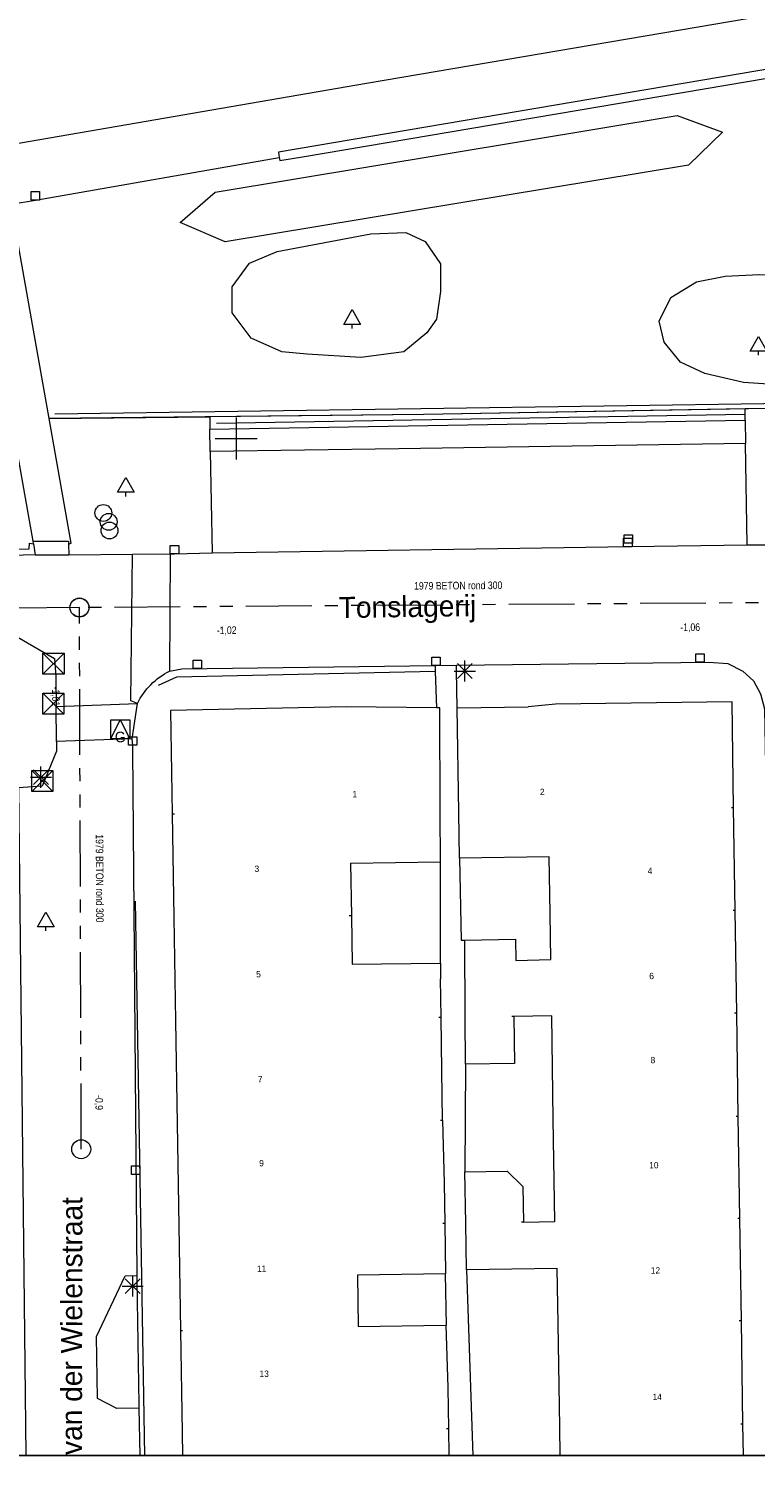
# Model space of a CAD drawing. Header units: millimetres. Extents: x 812 to 183790, y 13 to 580968.
# Tile 9 of 256: x 182552 to 182587, y 580301 to 580369. Entities that reach past the tile are written whole.
import ezdxf

# ---------------------------------------------------------------- set-up
doc = ezdxf.new("R2010")
doc.units = ezdxf.units.MM
doc.header["$LTSCALE"] = 5
for name, pattern in [('DGN1', [336.0003, 0, -336.0003]), ('DGN3', [672.0006, 448.0004, -224.0002]), ('PHANTOM2', [1.25, 0.625, -0.125, 0.125, -0.125, 0.125, -0.125])]:
    doc.linetypes.add(name, pattern=pattern)
for name, color, linetype, lineweight in [('(presentatie) Code LVGOHA (lijn of vlak) (zonder attributen) niet in de presentatietabel', 7, 'Continuous', 0), ('000 BOB begin', 252, 'Continuous', 13), ('000 BOB eind', 252, 'Continuous', 13), ('000 Specificaties_S', 252, 'Continuous', 13), ('046 GEMENGD STELSEL', 252, 'PHANTOM2', 0), ('afsluitpaal', 252, 'Continuous', 9), ('beheer openbare ruimte groenbeheer', 252, 'Continuous', 9), ('boom', 252, 'Continuous', 9), ('brandkraan -put', 252, 'Continuous', 9), ('gasput', 252, 'Continuous', 9), ('hek', 252, 'DGN3', 9), ('Hek overige scheiding', 252, 'Continuous', 9), ('hoofdgebouw', 252, 'Continuous', 9), ('huisnummerreeks BGT', 252, 'Continuous', 9), ('inspectie- rioolput', 252, 'Continuous', 9), ('kant muur breder dan 30cm', 252, 'Continuous', 9), ('kant verharding', 252, 'Continuous', 9), ('kolk', 252, 'Continuous', 9), ('lichtmast', 252, 'Continuous', 9), ('openbaar ruimte label', 252, 'Continuous', 9), ('Scheiding draadraster lijn - uitbreiding populatie', 252, 'DGN3', 9), ('sluitlijn', 252, 'DGN3', 9), ('verkeersbord', 252, 'Continuous', 9), ('waterleidingput', 252, 'Continuous', 9)]:
    doc.layers.add(name, color=color, linetype=linetype, lineweight=lineweight)
doc.layers.add('dakrand', color=1, linetype='Continuous', lineweight=0, true_color=0xff0000)
doc.layers.add('scheidingsmuur', color=1, linetype='DGN1', lineweight=13, true_color=0xff0000)
doc.styles.add('Arial Narrow', font='Arial Narrow.shx')
doc.styles.add('Styledgn000', font='dgn000.shx')

# ---------------------------------------------------------------- blocks, each defined once
blk = doc.blocks.new('SKOLK1590')
at = {"layer": 'kolk', "color": 251, "linetype": 'Continuous', "lineweight": 0, "true_color": 0x696969, "flags": 128}
blk.add_lwpolyline([(-0.2, 0.4), (0.2, 0.4), (0.2, 0), (-0.2, 0), (-0.2, 0.4)], dxfattribs=at)
blk = doc.blocks.new('GASPT85')
at = {"layer": 'gasput', "color": 251, "linetype": 'Continuous', "lineweight": 0, "true_color": 0x696969, "flags": 128}
for points in [[(-0.45, 0.45), (0.45, 0.45), (0.45, -0.45), (-0.45, -0.45), (-0.45, 0.45)], [(-0.45, -0.45), (0, 0.45), (0.45, -0.45)]]:
    blk.add_lwpolyline(points, dxfattribs=at)
at = {"layer": 'gasput', "color": 251, "linetype": 'Continuous', "lineweight": 0, "true_color": 0x696969, "insert": (0, -0.615), "char_height": 0.5, "attachment_point": 8, "line_spacing_factor": 0.8, "style": 'Styledgn000'}
blk.add_mtext('{\\C251;G}', dxfattribs=at)
blk = doc.blocks.new('LANTP869')
at = {"layer": 'lichtmast', "color": 251, "linetype": 'Continuous', "lineweight": 0, "true_color": 0x696969}
for p, q in [((-0.5, 0), (0.5, 0.001)), ((0.354, -0.354), (-0.354, 0.354)), ((-0.354, -0.354), (0.354, 0.354)), ((0, -0.5), (0, 0.5))]:
    blk.add_line(p, q, dxfattribs=at)
blk = doc.blocks.new('SKOLK2197')
at = {"layer": 'kolk', "color": 251, "linetype": 'Continuous', "lineweight": 0, "true_color": 0x696969, "flags": 128}
blk.add_lwpolyline([(-0.2, 0.4), (0.2, 0.4), (0.2, 0), (-0.2, 0), (-0.2, 0.4)], dxfattribs=at)
blk = doc.blocks.new('SKOLK2268')
at = {"layer": 'kolk', "color": 251, "linetype": 'Continuous', "lineweight": 0, "true_color": 0x696969, "flags": 128}
blk.add_lwpolyline([(-0.2, 0.4), (0.2, 0.4), (0.2, 0), (-0.2, 0), (-0.2, 0.4)], dxfattribs=at)
blk = doc.blocks.new('SKOLK2317')
at = {"layer": 'kolk', "color": 251, "linetype": 'Continuous', "lineweight": 0, "true_color": 0x696969, "flags": 128}
blk.add_lwpolyline([(-0.2, 0.4), (0.2, 0.4), (0.2, 0), (-0.2, 0), (-0.2, 0.4)], dxfattribs=at)
blk = doc.blocks.new('WATERP193')
at = {"layer": 'waterleidingput', "color": 251, "linetype": 'Continuous', "lineweight": 0, "true_color": 0x696969}
blk.add_circle((0, 0), 0.4, dxfattribs=at)
blk = doc.blocks.new('BOOM1944')
at = {"layer": 'boom', "color": 251, "linetype": 'Continuous', "lineweight": 0, "true_color": 0x696969}
blk.add_line((0, -0.433), (0, -0.233), dxfattribs=at)
at = {"layer": 'boom', "color": 251, "linetype": 'Continuous', "lineweight": 0, "true_color": 0x696969, "flags": 128}
blk.add_lwpolyline([(-0.4, -0.233), (0, 0.467), (0.4, -0.233), (-0.4, -0.233)], dxfattribs=at)
blk = doc.blocks.new('BRANDK186')
at = {"layer": 'brandkraan -put', "color": 251, "linetype": 'Continuous', "lineweight": 0, "true_color": 0x696969}
blk.add_circle((0, 0), 0.4, dxfattribs=at)
blk = doc.blocks.new('HINDER555')
at = {"layer": 'afsluitpaal', "color": 251, "linetype": 'Continuous', "lineweight": 0, "true_color": 0x696969}
for p, q in [((-0.5, 0.5), (0.5, -0.5)), ((0.5, 0.5), (-0.5, -0.5))]:
    blk.add_line(p, q, dxfattribs=at)
at = {"layer": 'afsluitpaal', "color": 251, "linetype": 'Continuous', "lineweight": 0, "true_color": 0x696969, "flags": 128}
blk.add_lwpolyline([(-0.5, 0.5), (0.5, 0.5), (0.5, -0.5), (-0.5, -0.5), (-0.5, 0.5)], dxfattribs=at)
blk = doc.blocks.new('WATERP233')
at = {"layer": 'waterleidingput', "color": 251, "linetype": 'Continuous', "lineweight": 0, "true_color": 0x696969}
blk.add_circle((0, 0), 0.4, dxfattribs=at)
blk = doc.blocks.new('BOOM2368')
at = {"layer": 'boom', "color": 251, "linetype": 'Continuous', "lineweight": 0, "true_color": 0x696969}
blk.add_line((0, -0.433), (0, -0.233), dxfattribs=at)
at = {"layer": 'boom', "color": 251, "linetype": 'Continuous', "lineweight": 0, "true_color": 0x696969, "flags": 128}
blk.add_lwpolyline([(-0.4, -0.233), (0, 0.467), (0.4, -0.233), (-0.4, -0.233)], dxfattribs=at)
blk = doc.blocks.new('SKOLK3196')
at = {"layer": 'kolk', "color": 251, "linetype": 'Continuous', "lineweight": 0, "true_color": 0x696969, "flags": 128}
blk.add_lwpolyline([(-0.2, 0.4), (0.2, 0.4), (0.2, 0), (-0.2, 0), (-0.2, 0.4)], dxfattribs=at)
blk = doc.blocks.new('BOOM2599')
at = {"layer": 'boom', "color": 251, "linetype": 'Continuous', "lineweight": 0, "true_color": 0x696969}
blk.add_line((0, -0.433), (0, -0.233), dxfattribs=at)
at = {"layer": 'boom', "color": 251, "linetype": 'Continuous', "lineweight": 0, "true_color": 0x696969, "flags": 128}
blk.add_lwpolyline([(-0.4, -0.233), (0, 0.467), (0.4, -0.233), (-0.4, -0.233)], dxfattribs=at)
blk = doc.blocks.new('RIOOLP1038')
at = {"layer": 'inspectie- rioolput', "color": 251, "linetype": 'Continuous', "lineweight": 0, "true_color": 0x696969}
blk.add_circle((0, 0), 0.9, dxfattribs=at)
blk = doc.blocks.new('RIOOLP1040')
at = {"layer": 'inspectie- rioolput', "color": 251, "linetype": 'Continuous', "lineweight": 0, "true_color": 0x696969}
blk.add_circle((0, 0), 0.9, dxfattribs=at)
blk = doc.blocks.new('SKOLK3574')
at = {"layer": 'kolk', "color": 251, "linetype": 'Continuous', "lineweight": 0, "true_color": 0x696969, "flags": 128}
blk.add_lwpolyline([(-0.2, 0.4), (0.2, 0.4), (0.2, 0), (-0.2, 0), (-0.2, 0.4)], dxfattribs=at)
blk = doc.blocks.new('RIOOLP1141')
at = {"layer": 'inspectie- rioolput', "color": 251, "linetype": 'Continuous', "lineweight": 0, "true_color": 0x696969}
blk.add_circle((0, 0), 0.9, dxfattribs=at)
blk = doc.blocks.new('SKOLK3721')
at = {"layer": 'kolk', "color": 251, "linetype": 'Continuous', "lineweight": 0, "true_color": 0x696969, "flags": 128}
blk.add_lwpolyline([(-0.2, 0.4), (0.2, 0.4), (0.2, 0), (-0.2, 0), (-0.2, 0.4)], dxfattribs=at)
blk = doc.blocks.new('VERKB346')
at = {"layer": 'verkeersbord', "color": 251, "linetype": 'Continuous', "lineweight": 0, "true_color": 0x696969}
for p, q in [((0, 1), (0, -1)), ((-1, 0), (1, 0))]:
    blk.add_line(p, q, dxfattribs=at)
blk = doc.blocks.new('HINDER719')
at = {"layer": 'afsluitpaal', "color": 251, "linetype": 'Continuous', "lineweight": 0, "true_color": 0x696969}
for p, q in [((-0.5, 0.5), (0.5, -0.5)), ((0.5, 0.5), (-0.5, -0.5))]:
    blk.add_line(p, q, dxfattribs=at)
at = {"layer": 'afsluitpaal', "color": 251, "linetype": 'Continuous', "lineweight": 0, "true_color": 0x696969, "flags": 128}
blk.add_lwpolyline([(-0.5, 0.5), (0.5, 0.5), (0.5, -0.5), (-0.5, -0.5), (-0.5, 0.5)], dxfattribs=at)
blk = doc.blocks.new('SKOLK4291')
at = {"layer": 'kolk', "color": 251, "linetype": 'Continuous', "lineweight": 0, "true_color": 0x696969, "flags": 128}
blk.add_lwpolyline([(-0.2, 0.4), (0.2, 0.4), (0.2, 0), (-0.2, 0), (-0.2, 0.4)], dxfattribs=at)
blk = doc.blocks.new('LANTP1860')
at = {"layer": 'lichtmast', "color": 251, "linetype": 'Continuous', "lineweight": 0, "true_color": 0x696969}
for p, q in [((-0.5, 0), (0.5, 0.001)), ((0.354, -0.354), (-0.354, 0.354)), ((-0.354, -0.354), (0.354, 0.354)), ((0, -0.5), (0, 0.5))]:
    blk.add_line(p, q, dxfattribs=at)
blk = doc.blocks.new('BOOM3595')
at = {"layer": 'boom', "color": 251, "linetype": 'Continuous', "lineweight": 0, "true_color": 0x696969}
blk.add_line((0, -0.433), (0, -0.233), dxfattribs=at)
at = {"layer": 'boom', "color": 251, "linetype": 'Continuous', "lineweight": 0, "true_color": 0x696969, "flags": 128}
blk.add_lwpolyline([(-0.4, -0.233), (0, 0.467), (0.4, -0.233), (-0.4, -0.233)], dxfattribs=at)
blk = doc.blocks.new('SKOLK4541')
at = {"layer": 'kolk', "color": 251, "linetype": 'Continuous', "lineweight": 0, "true_color": 0x696969, "flags": 128}
blk.add_lwpolyline([(-0.2, 0.4), (0.2, 0.4), (0.2, 0), (-0.2, 0), (-0.2, 0.4)], dxfattribs=at)
blk = doc.blocks.new('HINDER825')
at = {"layer": 'afsluitpaal', "color": 251, "linetype": 'Continuous', "lineweight": 0, "true_color": 0x696969}
for p, q in [((-0.5, 0.5), (0.5, -0.5)), ((0.5, 0.5), (-0.5, -0.5))]:
    blk.add_line(p, q, dxfattribs=at)
at = {"layer": 'afsluitpaal', "color": 251, "linetype": 'Continuous', "lineweight": 0, "true_color": 0x696969, "flags": 128}
blk.add_lwpolyline([(-0.5, 0.5), (0.5, 0.5), (0.5, -0.5), (-0.5, -0.5), (-0.5, 0.5)], dxfattribs=at)
blk = doc.blocks.new('LANTP1948')
at = {"layer": 'lichtmast', "color": 251, "linetype": 'Continuous', "lineweight": 0, "true_color": 0x696969}
for p, q in [((-0.5, 0), (0.5, 0.001)), ((0.354, -0.354), (-0.354, 0.354)), ((-0.354, -0.354), (0.354, 0.354)), ((0, -0.5), (0, 0.5))]:
    blk.add_line(p, q, dxfattribs=at)

msp = doc.modelspace()

# ---------------------------------------------------------------- linework, layer by layer
at = {"layer": '(presentatie) Code LVGOHA (lijn of vlak) (zonder attributen) niet in de presentatietabel', "color": 251, "lineweight": 0, "true_color": 0x696969}
msp.add_lwpolyline([(182561.427, 580350.253), (182586.578, 580350.676)], dxfattribs=at)
at = {"ltscale": 0.2}
msp.add_lwpolyline([(182314.708, 580966.07), (183589.202, 580966.07), (183589.202, 580301.164), (182314.708, 580301.164)], close=True, dxfattribs=at)
msp.add_lwpolyline([(182314.708, 580966.07), (183589.202, 580966.07), (183589.202, 580301.164), (182314.708, 580301.164)], close=True, dxfattribs=at)
msp.add_lwpolyline([(182314.708, 580966.07), (183589.202, 580966.07), (183589.202, 580301.164), (182314.708, 580301.164)], close=True, dxfattribs=at)
at = {"layer": '046 GEMENGD STELSEL', "flags": 128}
for points in [[(182554.913, 580341.475), (182518.936, 580341.152)], [(182590.957, 580341.735), (182554.913, 580341.475)], [(182554.997, 580315.721), (182554.913, 580341.475)]]:
    msp.add_lwpolyline(points, dxfattribs=at)
at = {"layer": 'beheer openbare ruimte groenbeheer', "color": 251, "lineweight": 0, "true_color": 0x696969, "flags": 128}
for points in [[(182561.84, 580358.87), (182559.707, 580359.783), (182561.375, 580361.239), (182583.333, 580364.877), (182585.489, 580364.09), (182583.885, 580362.513), (182561.84, 580358.87)], [(182568.292, 580353.377), (182565.741, 580353.523), (182564.538, 580353.632), (182563.08, 580354.288), (182562.169, 580355.492), (182562.169, 580356.731), (182563.007, 580357.861), (182564.32, 580358.408), (182568.766, 580359.247), (182570.443, 580359.32), (182571.354, 580358.882), (182572.083, 580357.825), (182572.083, 580356.512), (182571.901, 580355.2), (182571.427, 580354.544), (182570.333, 580353.632), (182568.292, 580353.377)], [(182588.625, 580352.043), (182586.488, 580352.174), (182584.656, 580352.61), (182583.501, 580353.155), (182582.716, 580354.093), (182582.476, 580355.096), (182583.043, 580356.23), (182584.264, 580356.972), (182585.616, 580357.234), (182587.251, 580357.321), (182588.537, 580357.255), (182589.475, 580356.863), (182590.063, 580356.208), (182590.347, 580355.205), (182590.412, 580354.006), (182590.194, 580353.155), (182589.453, 580352.327), (182588.625, 580352.043)], [(182586.578, 580350.924), (182571.295, 580350.654), (182561.116, 580350.549)]]:
    msp.add_lwpolyline(points, dxfattribs=at)
at = {"layer": 'beheer openbare ruimte groenbeheer', "color": 251, "lineweight": 0, "true_color": 0x696969}
for points in [[(182591.737, 580351.015), (182586.578, 580350.924)], [(182586.578, 580350.397), (182586.578, 580350.924)], [(182553.468, 580350.471), (182561.116, 580350.549)], [(182561.116, 580350.549), (182561.116, 580349.957)]]:
    msp.add_lwpolyline(points, dxfattribs=at)
at = {"layer": 'dakrand', "color": 251, "lineweight": 0, "true_color": 0x696969}
for points in [[(182577.56, 580336.89), (182576.254, 580336.764)], [(182573.256, 580321.996), (182573.237, 580325.659)], [(182567.881, 580324.526), (182572.079, 580324.564)], [(182572.079, 580324.564), (182572.085, 580323.828)], [(182573.268, 580319.76), (182573.256, 580321.996)], [(182577.373, 580322.057), (182575.57, 580322.031)], [(182572.179, 580317.091), (182572.15, 580319.457)], [(182572.179, 580317.091), (182572.263, 580314.12)], [(182568.172, 580307.296), (182572.345, 580307.357)], [(182572.345, 580307.357), (182572.439, 580304.383)]]:
    msp.add_lwpolyline(points, dxfattribs=at)
at = {"layer": 'dakrand', "color": 251, "lineweight": 0, "true_color": 0x696969, "flags": 128}
for points in [[(182573.237, 580325.659), (182575.65, 580325.712), (182575.673, 580324.696), (182577.332, 580324.74)], [(182575.57, 580322.031), (182575.599, 580319.795), (182573.268, 580319.76)]]:
    msp.add_lwpolyline(points, dxfattribs=at)
at = {"layer": 'hek', "color": 251, "linetype": 'DGN3', "lineweight": 0, "true_color": 0x696969, "flags": 128}
msp.add_lwpolyline([(182591.737, 580351.015), (182571.295, 580350.654), (182553.468, 580350.471)], dxfattribs=at)
at = {"layer": 'Hek overige scheiding', "color": 251, "lineweight": 0, "true_color": 0x696969, "flags": 128}
for points in [[(182571.838, 580338.434), (182559.521, 580338.168), (182558.651, 580337.775)], [(182557.559, 580327.516), (182557.999, 580301.164)]]:
    msp.add_lwpolyline(points, dxfattribs=at)
at = {"layer": 'hoofdgebouw', "color": 251, "lineweight": 0, "true_color": 0x696969, "flags": 128}
for points in [[(182571.899, 580336.711), (182567.59, 580336.75), (182559.25, 580336.59), (182559.328, 580331.663)], [(182572.074, 580331.731), (182572.06, 580336.71), (182571.899, 580336.711)], [(182586.026, 580331.953), (182585.95, 580336.99), (182577.56, 580336.89)], [(182577.298, 580326.937), (182577.256, 580329.621), (182572.991, 580329.555)], [(182573.245, 580314.643), (182575.25, 580314.676), (182576.004, 580313.954), (182576.032, 580312.253)], [(182577.676, 580307.43), (182577.635, 580310.048), (182573.32, 580309.981)], [(182572.327, 580309.797), (182568.136, 580309.735), (182568.172, 580307.296)]]:
    msp.add_lwpolyline(points, dxfattribs=at)
at = {"layer": 'hoofdgebouw', "color": 251, "lineweight": 0, "true_color": 0x696969}
for points in [[(182572.88, 580336.711), (182576.254, 580336.764)], [(182572.957, 580331.736), (182572.88, 580336.711)], [(182559.328, 580331.663), (182559.405, 580326.732)], [(182572.08, 580329.39), (182572.074, 580331.731)], [(182572.991, 580329.555), (182572.957, 580331.736)], [(182586.1, 580327.075), (182586.026, 580331.953)], [(182567.809, 580329.326), (182572.08, 580329.39)], [(182567.809, 580329.326), (182567.847, 580326.817)], [(182577.332, 580324.74), (182577.298, 580326.937)], [(182586.173, 580322.188), (182586.1, 580327.075)], [(182559.405, 580326.732), (182559.483, 580321.823)], [(182567.847, 580326.817), (182567.881, 580324.526)], [(182572.112, 580321.981), (182572.085, 580323.828)], [(182586.247, 580317.284), (182586.173, 580322.188)], [(182559.483, 580321.823), (182559.56, 580316.947)], [(182572.15, 580319.457), (182572.112, 580321.981)], [(182577.449, 580317.157), (182577.373, 580322.057)], [(182559.56, 580316.947), (182559.636, 580312.072)], [(182577.525, 580312.278), (182577.449, 580317.157)], [(182586.321, 580312.424), (182586.247, 580317.284)], [(182573.285, 580312.208), (182573.245, 580314.643)], [(182572.263, 580314.12), (182572.291, 580312.196)], [(182559.636, 580312.072), (182559.715, 580307.106)], [(182572.291, 580312.196), (182572.327, 580309.797)], [(182573.32, 580309.981), (182573.285, 580312.208)], [(182576.032, 580312.253), (182577.525, 580312.278)], [(182586.394, 580307.567), (182586.321, 580312.424)], [(182559.715, 580307.106), (182559.791, 580302.243)], [(182577.752, 580302.509), (182577.676, 580307.43)], [(182586.468, 580302.64), (182586.394, 580307.567)], [(182572.439, 580304.383), (182572.468, 580302.43)], [(182572.468, 580302.43), (182572.487, 580301.164)], [(182577.773, 580301.164), (182577.752, 580302.509)], [(182586.49, 580301.164), (182586.468, 580302.64)], [(182559.791, 580302.243), (182559.808, 580301.164)]]:
    msp.add_lwpolyline(points, dxfattribs=at)
at = {"layer": 'kant muur breder dan 30cm', "color": 251, "lineweight": 0, "true_color": 0x696969, "flags": 128}
for points in [[(182588.959, 580367.305), (182564.372, 580363.136), (182564.417, 580362.88)], [(182564.417, 580362.88), (182564.442, 580362.737), (182565.528, 580362.904), (182588.647, 580366.819), (182591.243, 580351.853), (182591.385, 580351.016)]]:
    msp.add_lwpolyline(points, dxfattribs=at)
at = {"layer": 'kant verharding', "color": 251, "lineweight": 0, "true_color": 0x696969, "flags": 128}
msp.add_lwpolyline([(182588.449, 580369.778), (182568.562, 580366.391), (182551.183, 580363.395), (182549.542, 580372.768), (182552.728, 580373.308), (182552.309, 580375.576), (182562.704, 580373.846), (182563.481, 580378.402), (182564.369, 580378.253), (182565.106, 580382.432), (182564.169, 580382.645), (182564.999, 580387.421), (182585.965, 580383.947)], close=True, dxfattribs=at)
for points in [[(182552.707, 580344.628), (182551.676, 580350.452), (182549.935, 580360.288), (182536.326, 580357.919), (182519.749, 580355.079), (182520.776, 580350.135), (182521.939, 580344.538), (182522.158, 580344.567), (182522.15, 580344.289), (182524.049, 580344.34), (182523.977, 580349.518), (182547.383, 580349.877), (182547.46, 580344.244), (182552.527, 580344.269), (182552.541, 580344.534), (182552.728, 580344.513), (182552.707, 580344.628), (182554.397, 580344.632), (182554.398, 580344.499), (182554.518, 580344.548), (182553.468, 580350.471), (182551.663, 580360.657), (182552.817, 580360.857), (182564.417, 580362.88)], [(182552.728, 580344.513), (182552.804, 580343.978), (182551.073, 580343.942), (182549.344, 580343.943), (182547.224, 580343.917), (182547.109, 580348.798), (182537.046, 580348.623), (182524.282, 580348.438), (182524.338, 580344.041), (182521.853, 580343.978)], [(182586.666, 580344.46), (182586.594, 580349.276), (182570.106, 580349.026), (182561.135, 580348.901), (182561.22, 580344.075)], [(182557.794, 580301.164), (182557.749, 580303.412), (182556.683, 580303.397), (182555.776, 580303.869), (182555.721, 580306.818), (182557.088, 580309.693), (182557.654, 580309.708), (182557.451, 580334.711), (182557.448, 580334.936), (182557.424, 580335.241), (182557.666, 580336.919), (182557.364, 580337.04), (182557.436, 580344.022), (182559.23, 580344.037), (182559.432, 580344.033), (182561.22, 580344.075), (182580.046, 580344.358), (182586.666, 580344.46), (182589.149, 580344.454)], [(182572.88, 580336.711), (182572.851, 580338.465), (182572.847, 580338.736), (182584.843, 580338.888), (182585.756, 580338.823), (182586.462, 580338.456), (182586.963, 580337.991), (182587.309, 580337.375), (182587.501, 580336.661), (182587.602, 580330.459), (182588.775, 580330.44), (182589.218, 580329.518), (182589.189, 580324.487), (182588.814, 580323.273), (182587.735, 580323.182), (182588.135, 580301.164)], [(182557.424, 580335.241), (182553.825, 580335.101), (182553.824, 580334.649), (182553.137, 580332.983), (182552.018, 580332.899), (182552.363, 580301.164)], [(182572.079, 580324.564), (182572.084, 580324.564), (182572.08, 580329.39)], [(182572.991, 580329.555), (182573.073, 580325.656), (182573.237, 580325.659)], [(182572.345, 580307.357), (182572.377, 580307.358), (182572.327, 580309.797)]]:
    msp.add_lwpolyline(points, dxfattribs=at)
at = {"layer": 'kant verharding', "color": 251, "lineweight": 0, "true_color": 0x696969}
for points in [[(182561.135, 580348.901), (182561.116, 580349.957), (182586.578, 580350.397), (182586.594, 580349.276)], [(182552.804, 580343.978), (182554.403, 580343.982)], [(182554.398, 580344.499), (182554.403, 580343.982), (182557.436, 580344.022)], [(182559.23, 580344.037), (182559.199, 580338.456)], [(182571.828, 580338.723), (182572.847, 580338.736)], [(182553.825, 580335.101), (182553.806, 580336.768)], [(182573.268, 580319.76), (182573.245, 580314.643)], [(182557.749, 580303.412), (182557.746, 580303.584), (182557.657, 580309.481), (182557.654, 580309.708)]]:
    msp.add_lwpolyline(points, dxfattribs=at)
at = {"layer": 'kant verharding', "color": 251, "lineweight": 0, "true_color": 0x696969, "flags": 128}
msp.add_lwpolyline([(182549.872, 580338.513), (182549.349, 580338.506), (182545.3, 580338.452), (182545.297, 580340.333), (182549.346, 580340.393), (182551.154, 580340.392), (182551.452, 580340.375), (182553.729, 580339.062), (182553.79, 580338.185), (182553.806, 580336.768), (182557.666, 580336.919, -0.161564), (182559.199, 580338.456), (182559.782, 580338.571), (182571.828, 580338.723), (182571.838, 580338.434), (182571.899, 580336.711)], format="xyb", dxfattribs=at)
at = {"layer": 'Scheiding draadraster lijn - uitbreiding populatie', "color": 251, "lineweight": 0, "true_color": 0x696969}
msp.add_lwpolyline([(182553.738, 580350.694), (182591.145, 580351.232)], dxfattribs=at)
at = {"layer": 'scheidingsmuur', "color": 251, "lineweight": 0, "ltscale": 0.1, "true_color": 0x696969, "flags": 128}
for points in [[(182559.328, 580331.663), (182567.668, 580331.705), (182572.074, 580331.731)], [(182572.179, 580317.091), (182567.994, 580317.039), (182559.56, 580316.947)], [(182559.715, 580307.106), (182568.172, 580307.265), (182568.172, 580307.296)]]:
    msp.add_lwpolyline(points, dxfattribs=at)
at = {"layer": 'scheidingsmuur', "color": 251, "lineweight": 0, "ltscale": 0.1, "true_color": 0x696969}
for points in [[(182586.026, 580331.953), (182572.957, 580331.736)], [(182586.1, 580327.075), (182577.298, 580326.937)], [(182567.847, 580326.817), (182559.405, 580326.732)], [(182586.173, 580322.188), (182577.373, 580322.057)], [(182572.112, 580321.981), (182559.483, 580321.823)], [(182575.57, 580322.031), (182573.256, 580321.996)], [(182586.247, 580317.284), (182577.449, 580317.157)], [(182572.291, 580312.196), (182559.636, 580312.072)], [(182576.032, 580312.253), (182573.285, 580312.208)], [(182586.321, 580312.424), (182577.525, 580312.278)], [(182586.394, 580307.567), (182577.676, 580307.43)], [(182572.468, 580302.43), (182559.791, 580302.243)], [(182586.468, 580302.64), (182577.752, 580302.509)]]:
    msp.add_lwpolyline(points, dxfattribs=at)
at = {"layer": 'sluitlijn', "color": 251, "lineweight": 0, "true_color": 0x696969}
msp.add_lwpolyline([(182573.32, 580309.981), (182573.614, 580301.164)], dxfattribs=at)

# ---------------------------------------------------------------- block references
at = {"color": 251, "linetype": 'Continuous', "lineweight": 0, "true_color": 0x696969}
for name, p in [('SKOLK4541', (182552.817, 580360.857)), ('BOOM2599', (182567.879, 580355.177)), ('BOOM2368', (182587.212, 580353.907)), ('VERKB346', (182562.361, 580349.512)), ('BOOM1944', (182557.119, 580347.191)), ('WATERP193', (182556.049, 580345.977)), ('WATERP233', (182556.303, 580345.554)), ('BRANDK186', (182556.344, 580345.141)), ('SKOLK3721', (182580.992, 580344.373)), ('SKOLK2317', (182581.014, 580344.543)), ('SKOLK2268', (182559.432, 580344.033)), ('HINDER719', (182553.679, 580338.804)), ('SKOLK3574', (182584.422, 580338.884)), ('SKOLK3196', (182560.518, 580338.58)), ('SKOLK1590', (182571.865, 580338.722)), ('LANTP869', (182573.241, 580338.46)), ('HINDER825', (182553.673, 580336.904)), ('GASPT85', (182556.853, 580335.682)), ('SKOLK2197', (182557.448, 580334.936)), ('LANTP1860', (182553.079, 580333.413)), ('HINDER555', (182553.151, 580333.237)), ('BOOM3595', (182553.311, 580326.533)), ('SKOLK4291', (182557.582, 580314.526)), ('LANTP1948', (182557.447, 580309.211))]:
    msp.add_blockref(name, p, dxfattribs=at)
at = {"color": 251, "linetype": 'Continuous', "lineweight": 0, "true_color": 0x696969, "xscale": 0.5, "yscale": 0.5}
for name, p in [('RIOOLP1038', (182554.912, 580341.486)), ('RIOOLP1141', (182554.913, 580341.475)), ('RIOOLP1040', (182554.997, 580315.721))]:
    msp.add_blockref(name, p, dxfattribs=at)

# ---------------------------------------------------------------- texts
at = {"layer": '000 BOB begin', "char_height": 0.36, "attachment_point": 5, "line_spacing_factor": 0.6, "style": 'Arial Narrow'}
for s, insert, rotation in [('-1,06', (182583.959, 580340.511), 0.57296), ('-0,9', (182555.82, 580317.94), 270.04563)]:
    msp.add_mtext(s, dxfattribs=dict(at, insert=insert, rotation=rotation))
at = {"layer": '000 BOB eind', "char_height": 0.36, "attachment_point": 5, "line_spacing_factor": 0.6, "style": 'Arial Narrow'}
for s, insert, rotation in [('-1,02', (182561.914, 580340.366), 0.57296), ('-1,01', (182553.757, 580337.256), 270.04563)]:
    msp.add_mtext(s, dxfattribs=dict(at, insert=insert, rotation=rotation))
at = {"layer": '000 Specificaties_S', "char_height": 0.36, "attachment_point": 5, "line_spacing_factor": 0.6, "style": 'Arial Narrow'}
for insert, rotation in [((182572.926, 580342.522), 0.41329), ((182555.872, 580328.599), 270.18688)]:
    msp.add_mtext('1979 BETON rond 300', dxfattribs=dict(at, insert=insert, rotation=rotation))
at = {"layer": 'huisnummerreeks BGT', "color": 251, "linetype": 'Continuous', "lineweight": 0, "true_color": 0x696969, "char_height": 0.3, "attachment_point": 5, "line_spacing_factor": 0.8, "style": 'Styledgn000'}
for s, insert, rotation in [('{\\C251;1}', (182568.009, 580332.608), 0.1), ('{\\C251;2}', (182576.924, 580332.716), 0.8), ('{\\C251;3}', (182563.351, 580329.053), 0.9), ('{\\C251;4}', (182582.047, 580328.956), 0.9), ('{\\C251;5}', (182563.43, 580324.039), 0.9), ('{\\C251;6}', (182582.125, 580323.957), 0.9), ('{\\C251;8}', (182582.185, 580319.958), 0.9), ('{\\C251;7}', (182563.509, 580319.056), 0.9), ('{\\C251;9}', (182563.572, 580315.056), 0.9), ('{\\C251;10}', (182582.231, 580314.958), 0.9), ('{\\C251;11}', (182563.573, 580310.04), 0.9), ('{\\C251;12}', (182582.307, 580309.959), 0.9), ('{\\C251;13}', (182563.697, 580305.042), 0.9), ('{\\C251;14}', (182582.392, 580303.946), 0.9)]:
    msp.add_mtext(s, dxfattribs=dict(at, insert=insert, rotation=rotation))
at = {"layer": 'openbaar ruimte label', "color": 251, "linetype": 'Continuous', "lineweight": 0, "true_color": 0x696969, "char_height": 1, "attachment_point": 5, "line_spacing_factor": 0.8, "style": 'Styledgn000'}
for s, insert, rotation in [('{\\C251;Tonslagerij}', (182570.515, 580341.375), 0.8), ('{\\C251;van der Wielenstraat}', (182554.55, 580307.312), 89.9)]:
    msp.add_mtext(s, dxfattribs=dict(at, insert=insert, rotation=rotation))

doc.saveas('drawing.dxf')
